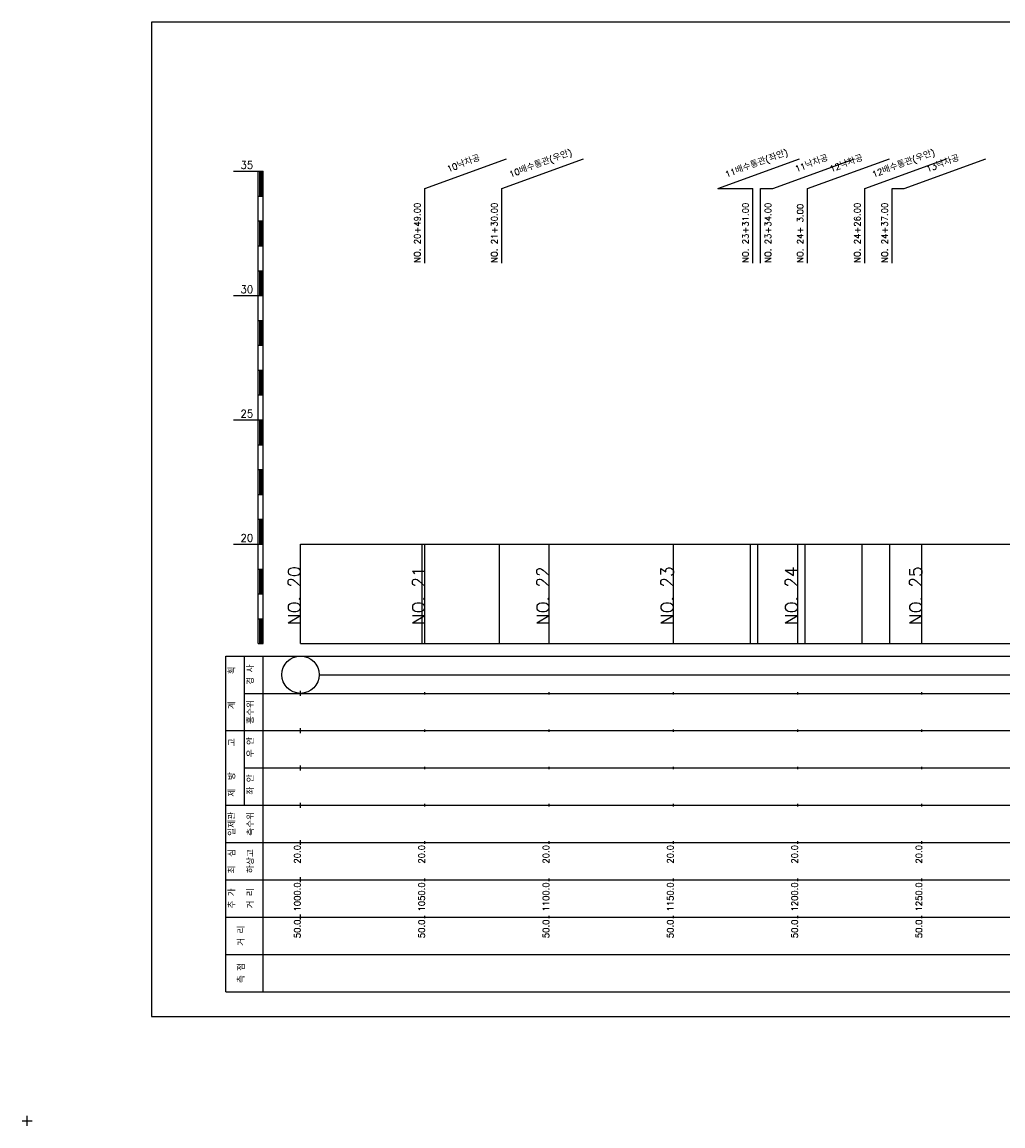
# Model space of a CAD drawing. Extents: x -2 to 685, y -2 to 1891.
# Tile 5 of 8: x -2 to 393, y 964 to 1408. Entities that reach past the tile are written whole.
import ezdxf
from ezdxf.enums import TextEntityAlignment as Align

# ---------------------------------------------------------------- set-up
doc = ezdxf.new("R2010")
doc.units = 0
doc.header["$LTSCALE"] = 5
for name, color, linetype in [('BOX', 5, 'CONTINUOUS'), ('DT1', 3, 'CONTINUOUS'), ('LT1', 4, 'CONTINUOUS'), ('ST1', 7, 'CONTINUOUS')]:
    doc.layers.add(name, color=color, linetype=linetype)
doc.styles.add('GHS', font='ROMANS.shx', dxfattribs={"bigfont": 'GHS.shx'})

msp = doc.modelspace()

# ---------------------------------------------------------------- linework, layer by layer
at = {"layer": 'BOX'}
msp.add_lwpolyline([(50, 1008), (650, 1008), (650, 1408), (50, 1408), (50, 1008)], dxfattribs=at)
at = {"layer": 'DT1', "linetype": 'CONTINUOUS'}
for p, q in [((277.88, 1341), (292, 1341)), ((295, 1341), (300.02, 1341)), ((348, 1341), (352.79, 1341))]:
    msp.add_line(p, q, dxfattribs=at)
at = {"layer": 'DT1'}
for p, q in [((110, 1189.08), (110, 1191.08)), ((160, 1189.58), (160, 1190.58)), ((210, 1189.58), (210, 1190.58)), ((260, 1189.58), (260, 1190.58)), ((310, 1189.58), (310, 1190.58)), ((360, 1189.58), (360, 1190.58))]:
    msp.add_line(p, q, dxfattribs=at)
at = {"layer": 'LT1', "linetype": 'CONTINUOUS'}
for p, q in [((160, 1341), (192.89, 1352.97)), ((191, 1341), (223.89, 1352.97)), ((277.88, 1341), (310.76, 1352.97)), ((300.02, 1341), (332.91, 1352.97)), ((314, 1341), (346.89, 1352.97)), ((337, 1341), (369.89, 1352.97)), ((352.79, 1341), (385.68, 1352.97)), ((160, 1311), (160, 1341)), ((191, 1311), (191, 1341)), ((292, 1311), (292, 1341)), ((295, 1311), (295, 1341)), ((314, 1311), (314, 1341)), ((337, 1311), (337, 1341)), ((348, 1311), (348, 1341))]:
    msp.add_line(p, q, dxfattribs=at)
at = {"layer": 'LT1'}
for p, q in [((83, 1348), (93, 1348)), ((93, 1158), (93, 1348)), ((93, 1348), (95, 1348)), ((93.5, 1347.8), (93.5, 1338.2)), ((94, 1347.8), (94, 1338.2)), ((94.5, 1347.8), (94.5, 1338.2)), ((95, 1158), (95, 1348)), ((93, 1338), (95, 1338)), ((93, 1328), (95, 1328)), ((93.5, 1327.8), (93.5, 1318.2)), ((94, 1327.8), (94, 1318.2)), ((94.5, 1327.8), (94.5, 1318.2)), ((93, 1318), (95, 1318)), ((93, 1308), (95, 1308)), ((93.5, 1307.8), (93.5, 1298.2)), ((94, 1307.8), (94, 1298.2)), ((94.5, 1307.8), (94.5, 1298.2)), ((83, 1298), (93, 1298)), ((93, 1298), (95, 1298)), ((93, 1288), (95, 1288)), ((93.5, 1287.8), (93.5, 1278.2)), ((94, 1287.8), (94, 1278.2)), ((94.5, 1287.8), (94.5, 1278.2)), ((93, 1278), (95, 1278)), ((93, 1268), (95, 1268)), ((93.5, 1267.8), (93.5, 1258.2)), ((94, 1267.8), (94, 1258.2)), ((94.5, 1267.8), (94.5, 1258.2)), ((93, 1258), (95, 1258)), ((83, 1248), (93, 1248)), ((93, 1248), (95, 1248)), ((93.5, 1247.8), (93.5, 1238.2)), ((94, 1247.8), (94, 1238.2)), ((94.5, 1247.8), (94.5, 1238.2)), ((93, 1238), (95, 1238)), ((93, 1228), (95, 1228)), ((93.5, 1227.8), (93.5, 1218.2)), ((94, 1227.8), (94, 1218.2)), ((94.5, 1227.8), (94.5, 1218.2)), ((93, 1218), (95, 1218)), ((93, 1208), (95, 1208)), ((93.5, 1207.8), (93.5, 1198.2)), ((94, 1207.8), (94, 1198.2)), ((94.5, 1207.8), (94.5, 1198.2)), ((83, 1198), (93, 1198)), ((93, 1198), (95, 1198)), ((110, 1158), (110, 1198)), ((159, 1158), (159, 1198)), ((160, 1158), (160, 1198)), ((190, 1158), (190, 1198)), ((210, 1158), (210, 1198)), ((260, 1158), (260, 1198)), ((291, 1158), (291, 1198)), ((294, 1158), (294, 1198)), ((310, 1158), (310, 1198)), ((313, 1158), (313, 1198)), ((336, 1158), (336, 1198)), ((347, 1158), (347, 1198)), ((360, 1158), (360, 1198)), ((93, 1188), (95, 1188)), ((93.5, 1187.8), (93.5, 1178.2)), ((94, 1187.8), (94, 1178.2)), ((94.5, 1187.8), (94.5, 1178.2)), ((93, 1178), (95, 1178)), ((93, 1168), (95, 1168)), ((93.5, 1167.8), (93.5, 1158.2)), ((94, 1167.8), (94, 1158.2)), ((94.5, 1167.8), (94.5, 1158.2)), ((93, 1158), (95, 1158)), ((110, 1158), (610, 1158)), ((110, 1137), (110, 1139)), ((160, 1137.5), (160, 1138.5)), ((210, 1137.5), (210, 1138.5)), ((260, 1137.5), (260, 1138.5)), ((310, 1137.5), (310, 1138.5)), ((360, 1137.5), (360, 1138.5)), ((110, 1122), (110, 1124)), ((160, 1122.5), (160, 1123.5)), ((210, 1122.5), (210, 1123.5)), ((260, 1122.5), (260, 1123.5)), ((310, 1122.5), (310, 1123.5)), ((360, 1122.5), (360, 1123.5)), ((110, 1107), (110, 1109)), ((160, 1107.5), (160, 1108.5)), ((210, 1107.5), (210, 1108.5)), ((260, 1107.5), (260, 1108.5)), ((310, 1107.5), (310, 1108.5)), ((360, 1107.5), (360, 1108.5)), ((110, 1092), (110, 1094)), ((160, 1092.5), (160, 1093.5)), ((210, 1092.5), (210, 1093.5)), ((260, 1092.5), (260, 1093.5)), ((310, 1092.5), (310, 1093.5)), ((360, 1092.5), (360, 1093.5)), ((110, 1077), (110, 1079)), ((160, 1077.5), (160, 1078.5)), ((210, 1077.5), (210, 1078.5)), ((260, 1077.5), (260, 1078.5)), ((310, 1077.5), (310, 1078.5)), ((360, 1077.5), (360, 1078.5)), ((110, 1062), (110, 1064)), ((160, 1062.5), (160, 1063.5)), ((210, 1062.5), (210, 1063.5)), ((260, 1062.5), (260, 1063.5)), ((310, 1062.5), (310, 1063.5)), ((360, 1062.5), (360, 1063.5)), ((110, 1047), (110, 1049)), ((160, 1047.5), (160, 1048.5)), ((210, 1047.5), (210, 1048.5)), ((260, 1047.5), (260, 1048.5)), ((310, 1047.5), (310, 1048.5)), ((360, 1047.5), (360, 1048.5))]:
    msp.add_line(p, q, dxfattribs=at)
msp.add_lwpolyline([(110, 1198), (160, 1198), (210, 1198), (260, 1198), (310, 1198), (360, 1198), (410, 1198), (460, 1198), (510, 1198), (560, 1198), (610, 1198)], dxfattribs=at)
at = {"layer": 'ST1'}
for p, q in [((80, 1018), (80, 1153)), ((80, 1153), (623, 1153)), ((87.5, 1123), (87.5, 1153)), ((95, 1018), (95, 1153)), ((87.5, 1138), (623, 1138)), ((80, 1123), (623, 1123)), ((87.5, 1093), (87.5, 1123)), ((87.5, 1108), (623, 1108)), ((80, 1093), (623, 1093)), ((80, 1078), (623, 1078)), ((80, 1063), (623, 1063)), ((80, 1048), (623, 1048)), ((80, 1033), (623, 1033)), ((80, 1018), (623, 1018)), ((0, 964), (0, 968)), ((-2, 966), (2, 966))]:
    msp.add_line(p, q, dxfattribs=at)
at = {"layer": 'ST1', "linetype": 'CONTINUOUS'}
msp.add_line((117.5, 1145.5), (602.5, 1145.5), dxfattribs=at)
msp.add_circle((110, 1145.5), 7.5, dxfattribs=at)

# ---------------------------------------------------------------- texts
at = {"layer": 'DT1', "linetype": 'CONTINUOUS', "style": 'GHS'}
for s, rotation, p in [('10낙차공', 20, (176, 1349.99)), ('10배수통관(우안)', 20, (207, 1349.99)), ('11배수통관(좌안)', 20, (293.88, 1349.99)), ('11낙차공', 20, (316.02, 1349.99)), ('12낙차공', 20, (330, 1349.99)), ('12배수통관(우안)', 20, (353, 1349.99)), ('13낙차공', 20, (368.79, 1349.99)), ('  획', 90, (83.75, 1145.5)), ('경 사', 90, (91.25, 1145.5)), ('   계', 90, (83.75, 1130.5)), ('홍수위', 90, (91.25, 1130.5)), (' 우 안', 90, (91.25, 1115.5)), ('   고', 90, (83.75, 1115.5)), (' 제  방', 90, (83.75, 1100.5)), (' 좌 안', 90, (91.25, 1100.5)), ('일제관', 90, (83.75, 1085.5)), ('측수위', 90, (91.25, 1085.5)), ('하상고', 90, (91.25, 1070.5)), ('최  심', 90, (83.75, 1070.5)), ('추 가', 90, (83.75, 1055.5)), ('거 리', 90, (91.25, 1055.5)), ('거 리', 90, (87.5, 1040.5)), ('측 점', 90, (87.5, 1025.5))]:
    msp.add_text(s, height=2.5, rotation=rotation, dxfattribs=at).set_placement(p, align=Align.CENTER)
at = {"layer": 'DT1', "style": 'GHS'}
for s, p in [('35', (91, 1349)), ('30', (91, 1299)), ('25', (91, 1249)), ('20', (91, 1199))]:
    msp.add_text(s, height=3, dxfattribs=at).set_placement(p, align=Align.RIGHT)
at = {"layer": 'DT1', "linetype": 'CONTINUOUS', "style": 'GHS'}
for s, p in [('NO. 20+49.00 ', (158.25, 1311.12)), ('NO. 21+30.00 ', (189.25, 1311.12)), ('NO. 23+31.00 ', (290.25, 1311.12)), ('NO. 23+34.00 ', (299.32, 1311.12)), ('NO. 24+ 3.00 ', (312.25, 1311.12)), ('NO. 24+26.00 ', (335.25, 1311.12)), ('NO. 24+37.00 ', (346.25, 1311.12))]:
    msp.add_text(s, height=2.5, rotation=90, dxfattribs=at).set_placement(p)
at = {"layer": 'DT1', "style": 'GHS'}
for s, height, p in [('NO. 20', 5, (110, 1189.08)), ('NO. 21', 5, (160, 1189.08)), ('NO. 22', 5, (210, 1189.08)), ('NO. 23', 5, (260, 1189.08)), ('NO. 24', 5, (310, 1189.08)), ('NO. 25', 5, (360, 1189.08)), (' 20.0', 2.5, (110, 1077)), (' 20.0', 2.5, (160, 1077)), (' 20.0', 2.5, (210, 1077)), (' 20.0', 2.5, (260, 1077)), (' 20.0', 2.5, (310, 1077)), (' 20.0', 2.5, (360, 1077)), ('  1000.0', 2.5, (110, 1062)), ('  1050.0', 2.5, (160, 1062)), ('  1100.0', 2.5, (210, 1062)), ('  1150.0', 2.5, (260, 1062)), ('  1200.0', 2.5, (310, 1062)), ('  1250.0', 2.5, (360, 1062)), ('  50.0', 2.5, (110, 1047)), ('  50.0', 2.5, (160, 1047)), ('  50.0', 2.5, (210, 1047)), ('  50.0', 2.5, (260, 1047)), ('  50.0', 2.5, (310, 1047)), ('  50.0', 2.5, (360, 1047))]:
    msp.add_text(s, height=height, rotation=90, dxfattribs=at).set_placement(p, align=Align.RIGHT)

doc.saveas('drawing.dxf')
